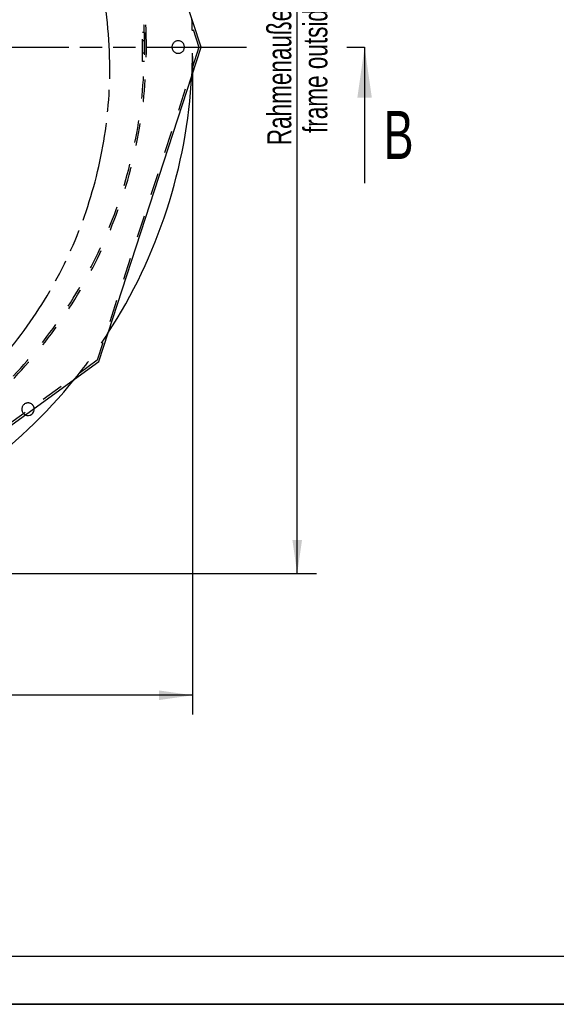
# Model space of a CAD drawing. Header units: millimetres. Extents: x 0 to 4200, y 0 to 2970.
# Tile 4 of 20: x 1542 to 2100, y 0 to 1024. Entities that reach past the tile are written whole.
import ezdxf

# ---------------------------------------------------------------- set-up
doc = ezdxf.new("R2010")
doc.units = ezdxf.units.MM
doc.header["$LTSCALE"] = 231
doc.linetypes.add('HIDDEN', pattern=[0.2, 0.1, -0.1])
doc.linetypes.add('PHANTOM', pattern=[0.8, 0.45, -0.05, 0.1, -0.05, 0.1, -0.05])
doc.layers.get('0').update_dxf_attribs({"linetype": 'CONTINUOUS'})
for name, color, linetype in [('005_AXIS', 7, 'CONTINUOUS'), ('007_CURVES', 7, 'CONTINUOUS'), ('050_DIMENSIONING', 7, 'CONTINUOUS'), ('DEFAULT_2', 8, 'HIDDEN'), ('HATCHING_BL1', 7, 'CONTINUOUS')]:
    doc.layers.add(name, color=color, linetype=linetype)
doc.styles.get("Standard").update_dxf_attribs({"font": 'txt', "width": 0.7})
doc.dimstyles.new('DIMSTYLE_2', dxfattribs={"dimtxt": 25, "dimasz": 35, "dimexe": 2, "dimexo": 1, "dimtad": 1, "dimdec": 0, "dimtxsty": 'Standard', "dimblk": '_FILLED', "dimblk1": '_FILLED', "dimblk2": '_FILLED', "dimcen": 0.09, "dimazin": 2, "dimtp": 1.2, "dimtm": 1.2, "dimtfac": 1, "dimtdec": 0, "dimtofl": 0, "dimtmove": 0, "dimatfit": 3, "dimldrblk": '_FILLED', "dimfxl": 1, "dimtolj": 1, "dimarcsym": 0})
doc.dimstyles.new('DIMSTYLE_3', dxfattribs={"dimtxt": 25, "dimasz": 35, "dimexe": 2, "dimexo": 1, "dimtad": 1, "dimtxsty": 'Standard', "dimblk": '_FILLED', "dimblk1": '_FILLED', "dimblk2": '_FILLED', "dimcen": 0.09, "dimazin": 2, "dimtp": 1.2, "dimtm": 1.2, "dimtfac": 1, "dimtofl": 0, "dimtmove": 0, "dimatfit": 3, "dimldrblk": '_FILLED', "dimfxl": 1, "dimtolj": 1, "dimarcsym": 0})
doc.dimstyles.get("Standard").update_dxf_attribs({"dimtxt": 25, "dimasz": 35, "dimexe": 2, "dimexo": 1, "dimtad": 1, "dimtxsty": 'Standard', "dimblk": '_FILLED', "dimblk1": '_FILLED', "dimblk2": '_FILLED', "dimcen": 0.09, "dimazin": 2, "dimtol": 1, "dimtp": 0.01, "dimtm": 0.01, "dimtfac": 1, "dimtofl": 0, "dimtmove": 0, "dimatfit": 3, "dimldrblk": '_FILLED', "dimfxl": 1, "dimtolj": 1, "dimarcsym": 0})

# ---------------------------------------------------------------- blocks, each defined once
blk = doc.blocks.new('_FILLED')
at = {"color": 0, "linetype": 'ByBlock'}
blk.add_solid([(0, 0), (-1, 0.143), (-1, -0.143)], dxfattribs=at)
blk = doc.blocks.new('*D5')
at = {"layer": '050_DIMENSIONING', "color": 2, "linetype": 'Continuous', "transparency": 16777216}
for p, q in [((1359.6, 1619), (1850.8, 1619)), ((1830.8, 1619), (1830.8, 1033.4)), ((1830.8, 447.8), (1830.8, 1033.4)), ((1184.6, 447.8), (1850.8, 447.8))]:
    blk.add_line(p, q, dxfattribs=at)
at = {"layer": '050_DIMENSIONING', "color": 2, "linetype": 'Continuous', "transparency": 16777216, "xscale": 35, "yscale": 35, "zscale": 35}
for p, rotation in [((1830.8, 1619), 90), ((1830.8, 447.8), 270)]:
    blk.add_blockref('_FILLED', p, dxfattribs=dict(at, rotation=rotation))
at = {"layer": '050_DIMENSIONING', "color": 2, "linetype": 'Continuous', "transparency": 16777216, "insert": (1799.6, 1033.4), "char_height": 25, "width": 602.679, "attachment_point": 2, "rotation": 90, "line_spacing_factor": 0.9}
blk.add_mtext('Rahmenaußenmaß = 1171\\Pframe outside dimension', dxfattribs=at)
blk = doc.blocks.new('*D6')
at = {"layer": '050_DIMENSIONING', "color": 2, "linetype": 'Continuous', "transparency": 16777216}
for p, q in [((627.1, 985.3), (627.1, 301.3)), ((1722.1, 985.3), (1722.1, 301.3)), ((627.1, 321.3), (1174.6, 321.3)), ((1722.1, 321.3), (1174.6, 321.3))]:
    blk.add_line(p, q, dxfattribs=at)
at = {"layer": '050_DIMENSIONING', "color": 2, "linetype": 'Continuous', "transparency": 16777216, "xscale": 35, "yscale": 35, "zscale": 35, "rotation": 180}
blk.add_blockref('_FILLED', (627.1, 321.3), dxfattribs=at)
at = {"layer": '050_DIMENSIONING', "color": 2, "linetype": 'Continuous', "transparency": 16777216, "xscale": 35, "yscale": 35, "zscale": 35}
blk.add_blockref('_FILLED', (1722.1, 321.3), dxfattribs=at)
at = {"layer": '050_DIMENSIONING', "color": 2, "linetype": 'Continuous', "transparency": 16777216, "insert": (1174.6, 352.5), "char_height": 25, "width": 635.536, "attachment_point": 2, "line_spacing_factor": 0.9}
blk.add_mtext('Rahmenaußenmaß = \\fgdt;{\\W1.0;{\\fgdt;n}}\\ftxt;1095\\Pframe outside dimension', dxfattribs=at)
blk = doc.blocks.new('XSEC_FILLED')
at = {"color": 0, "linetype": 'ByBlock'}
blk.add_solid([(0, 0), (-1, 0.143), (-1, -0.143)], dxfattribs=at)
blk = doc.blocks.new('HATCHING_BL1', base_point=(1174.6, 924.6))
at = {"layer": 'HATCHING_BL1', "color": 7, "linetype": 'PHANTOM'}
for p, q in [((565.4, 995.3), (1783.5, 995.3)), ((565.4, 995.3), (1783.5, 995.3)), ((1882.4, 995.3), (1900.8, 995.3)), ((1882.4, 995.3), (1900.8, 995.3))]:
    blk.add_line(p, q, dxfattribs=at)
at = {"layer": 'HATCHING_BL1', "color": 7, "linetype": 'Continuous', "insert": (1920.5, 928.9), "char_height": 50, "width": 58.929, "attachment_point": 1, "line_spacing_factor": 0.9}
blk.add_mtext('B', dxfattribs=at)
blk.add_mtext('B', dxfattribs=at)
at = {"layer": 'HATCHING_BL1', "color": 7, "linetype": 'Continuous'}
blk.add_leader([(1900.8, 995.3), (1900.8, 853.9)], dimstyle='Standard', override={"dimasz": 52.5, "dimtad": 0, "dimldrblk": 'XSEC_FILLED'}, dxfattribs=at)
blk.add_leader([(1900.8, 995.3), (1900.8, 853.9)], dimstyle='Standard', override={"dimasz": 52.5, "dimtad": 0, "dimldrblk": 'XSEC_FILLED'}, dxfattribs=at)

msp = doc.modelspace()

# ---------------------------------------------------------------- linework, layer by layer
at = {"color": 7, "linetype": 'Continuous'}
for p, q in [((1730.834, 995.259), (1624.605, 1322.199)), ((1624.605, 668.319), (1730.834, 995.259)), ((1346.493, 466.259), (1624.605, 668.319)), ((0, 0), (4200, 0))]:
    msp.add_line(p, q, dxfattribs=at)
at = {"color": 5, "linetype": 'Continuous'}
msp.add_line((50, 50), (4150, 50), dxfattribs=at)
at = {"color": 3, "linetype": 'Continuous'}
msp.add_line((4200, 0), (0, 0), dxfattribs=at)
at = {"layer": '005_AXIS', "color": 8, "linetype": 'HIDDEN'}
for p, q in [((1670.11, 980.259), (1670.11, 1010.259)), ((1671.859, 1010.259), (1670.11, 1010.259)), ((1671.884, 1010.259), (1671.859, 1010.259)), ((1672.11, 1010.259), (1671.884, 1010.259)), ((1672.11, 1010.259), (1672.11, 980.259)), ((1672.11, 1001.759), (1670.11, 1001.759)), ((1670.11, 988.759), (1670.11, 1001.759)), ((1672.11, 995.259), (1672.11, 1001.759)), ((1672.11, 988.759), (1672.11, 995.259)), ((1672.11, 988.759), (1670.11, 988.759)), ((1671.859, 980.259), (1670.11, 980.259)), ((1671.884, 980.259), (1671.859, 980.259)), ((1672.11, 980.259), (1671.884, 980.259))]:
    msp.add_line(p, q, dxfattribs=at)
for centre, radius, start, end in [((1174.61, 995.259), 547.5, 356.921094, 3.075097), ((1707.11, 995.259), 6.5, 90, 270), ((1707.11, 995.259), 6.5, 270, 90), ((1174.61, 995.259), 547.5, 320.93606, 327.077435), ((1551.145, 618.724), 6.5, 45, 225), ((1551.145, 618.724), 6.5, 7.936644, 45), ((1551.145, 618.724), 6.5, 225, 244.065004)]:
    msp.add_arc(centre, radius, start, end, dxfattribs=at)
at = {"layer": '005_AXIS', "color": 7, "linetype": 'Continuous'}
for centre, radius, start, end in [((1174.61, 995.259), 547.5, 327.077435, 356.921094), ((1174.61, 995.259), 547.5, 291.069687, 320.93606), ((1551.145, 618.724), 6.5, 244.065004, 7.936644)]:
    msp.add_arc(centre, radius, start, end, dxfattribs=at)
at = {"layer": '007_CURVES', "color": 8, "linetype": 'PHANTOM'}
for start, end in [(0, 46.821986), (317.070298, 360)]:
    msp.add_arc((1174.61, 973.1), 461.45, start, end, dxfattribs=at)
at = {"layer": 'DEFAULT_2', "color": 8, "linetype": 'HIDDEN'}
for p, q in [((1622.903, 1320.963), (1728.731, 995.259)), ((1728.731, 995.259), (1622.903, 669.555)), ((1622.903, 669.555), (1345.843, 468.259))]:
    msp.add_line(p, q, dxfattribs=at)
for radius, start, end in [(499.5, 0, 180), (497.5, 0, 180), (497.5, 279.327816, 360), (499.5, 279.290139, 360)]:
    msp.add_arc((1174.61, 995.259), radius, start, end, dxfattribs=at)

# ---------------------------------------------------------------- block references
at = {"layer": 'HATCHING_BL1'}
msp.add_blockref('HATCHING_BL1', (1174.61, 924.567), dxfattribs=at)

# ---------------------------------------------------------------- dimensions: what is measured, and where the dimension line sits
at = {"layer": '050_DIMENSIONING', "color": 2, "linetype": 'Continuous'}
for base, p1, p2, angle, text, dimstyle, picture, middle in [((1830.834, 447.759), (1358.61, 1619.037), (1183.61, 447.759), 270, 'Rahmenaußenmaß = <>\\Pframe outside dimension', 'DIMSTYLE_2', '*D5', (1830.834, 1033.398)), ((627.11, 321.259), (1722.11, 986.259), (627.11, 986.259), 180, 'Rahmenaußenmaß = %%c<>\\Pframe outside dimension', 'DIMSTYLE_3', '*D6', (1174.61, 321.259))]:
    dim = msp.add_linear_dim(base=base, p1=p1, p2=p2, angle=angle, text=text, dimstyle=dimstyle, dxfattribs=at)
    dim.commit()
    dim.dimension.update_dxf_attribs({"geometry": picture, "text_midpoint": middle, "dimtype": 160})

doc.saveas('drawing.dxf')
